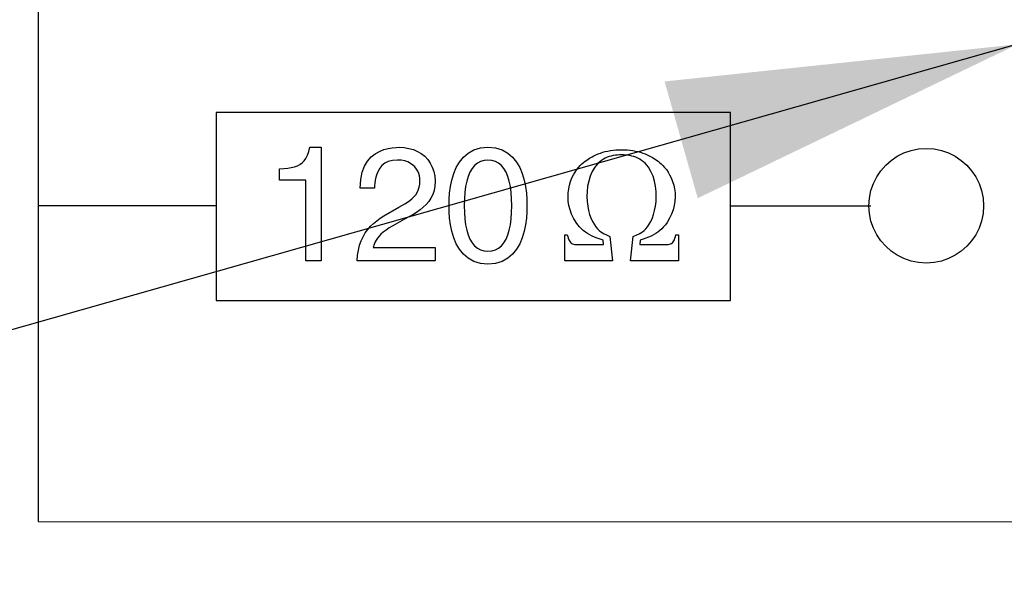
# Model space of a CAD drawing. Header units: inches. Extents: x 0 to 34, y 0 to 22.
# Tile 14 of 39: x 12.509 to 13.016, y 16.964 to 17.255. Entities that reach past the tile are written whole.
import ezdxf

# ---------------------------------------------------------------- set-up
doc = ezdxf.new("R2010")
doc.units = ezdxf.units.IN
doc.header["$LTSCALE"] = 1.87
doc.header["$MEASUREMENT"] = 0
doc.layers.get('0').update_dxf_attribs({"linetype": 'CONTINUOUS'})
for name, color, linetype in [('DATUMCURVES', 7, 'CONTINUOUS'), ('DETAIL', 7, 'CONTINUOUS'), ('DIMENSIONS', 7, 'CONTINUOUS')]:
    doc.layers.add(name, color=color, linetype=linetype)
doc.styles.get("Standard").update_dxf_attribs({"font": 'txt', "width": 0.8})
doc.dimstyles.new('DIMSTYLE_1', dxfattribs={"dimtxt": 0.125, "dimasz": 0.18, "dimexe": 0.18, "dimexo": 0.0625, "dimgap": 0.09, "dimtad": 0, "dimtih": 1, "dimtoh": 1, "dimzin": 4, "dimdsep": 46, "dimtxsty": 'STANDARD', "dimblk": '_FILLED', "dimblk1": '_FILLED', "dimblk2": '_FILLED', "dimcen": 0.09, "dimadec": 0, "dimazin": 0, "dimtfac": 1, "dimtofl": 0, "dimtmove": 0, "dimatfit": 3, "dimldrblk": '_FILLED', "dimfxl": 1, "dimtolj": 1, "dimtzin": 4, "dimarcsym": 0})
doc.dimstyles.get("Standard").update_dxf_attribs({"dimtxt": 0.125, "dimasz": 0.18, "dimexe": 0.18, "dimexo": 0.0625, "dimgap": 0.09, "dimtad": 0, "dimtih": 1, "dimtoh": 1, "dimdec": 3, "dimzin": 4, "dimdsep": 46, "dimtxsty": 'STANDARD', "dimblk": '_FILLED', "dimblk1": '_FILLED', "dimblk2": '_FILLED', "dimcen": 0.09, "dimadec": 0, "dimazin": 0, "dimtol": 1, "dimtp": 0.01, "dimtm": 0.01, "dimtfac": 1, "dimtdec": 3, "dimtofl": 0, "dimtmove": 0, "dimatfit": 3, "dimldrblk": '_FILLED', "dimfxl": 1, "dimtolj": 1, "dimtzin": 4, "dimarcsym": 0})

# ---------------------------------------------------------------- blocks, each defined once
blk = doc.blocks.new('*D17')
at = {"layer": 'DIMENSIONS', "color": 2, "linetype": 'CONTINUOUS'}
blk.add_line((13.7377, 16.35115), (11.17706, 16.35115), dxfattribs=at)
at = {"layer": 'DIMENSIONS', "color": 2, "linetype": 'CONTINUOUS', "insert": (10.91456, 16.41365), "char_height": 0.125, "width": 0.6, "attachment_point": 3, "line_spacing_factor": 0.9}
blk.add_mtext('3.01\\P[76.5]', dxfattribs=at)
blk = doc.blocks.new('_FILLED')
at = {"color": 0, "linetype": 'BYBLOCK'}
blk.add_solid([(0, 0), (-1, 0.1736), (-1, -0.1736)], dxfattribs=at)

msp = doc.modelspace()

# ---------------------------------------------------------------- linework, layer by layer
at = {"layer": 'DATUMCURVES', "color": 40, "linetype": 'CONTINUOUS'}
for p, q in [((12.51805, 17.31472), (12.51805, 16.99616)), ((12.60974, 17.20686), (12.60974, 17.11009)), ((12.87455, 17.20686), (12.60974, 17.20686)), ((12.87455, 17.11009), (12.87455, 17.20686)), ((12.65673, 17.18479), (12.65742, 17.18668)), ((12.65742, 17.18668), (12.65804, 17.1889)), ((12.65804, 17.1889), (12.66379, 17.1889)), ((12.66379, 17.1889), (12.66379, 17.13036)), ((12.68957, 17.18392), (12.69163, 17.18556)), ((12.69163, 17.18556), (12.69381, 17.1868)), ((12.69381, 17.1868), (12.69606, 17.1877)), ((12.69606, 17.1877), (12.69829, 17.1883)), ((12.69829, 17.1883), (12.70043, 17.18867)), ((12.70043, 17.18867), (12.7024, 17.18885)), ((12.7024, 17.18885), (12.70412, 17.1889)), ((12.70412, 17.1889), (12.70662, 17.18876)), ((12.70662, 17.18876), (12.70901, 17.18836)), ((12.70901, 17.18836), (12.71127, 17.1877)), ((12.71127, 17.1877), (12.71339, 17.18679)), ((12.71339, 17.18679), (12.71534, 17.18563)), ((12.71534, 17.18563), (12.7171, 17.18425)), ((12.73703, 17.18381), (12.73947, 17.18591)), ((12.73947, 17.18591), (12.74238, 17.18752)), ((12.74238, 17.18752), (12.74578, 17.18854)), ((12.74578, 17.18854), (12.7497, 17.1889)), ((12.7497, 17.1889), (12.75363, 17.18854)), ((12.75363, 17.18854), (12.75703, 17.18752)), ((12.75703, 17.18752), (12.75994, 17.18591)), ((12.75994, 17.18591), (12.76239, 17.18381)), ((12.80529, 17.18504), (12.80641, 17.18551)), ((12.80641, 17.18551), (12.80758, 17.18594)), ((12.80758, 17.18594), (12.80881, 17.18632)), ((12.80881, 17.18632), (12.81008, 17.18666)), ((12.81008, 17.18666), (12.8114, 17.18696)), ((12.8114, 17.18696), (12.81276, 17.1872)), ((12.81276, 17.1872), (12.81415, 17.18739)), ((12.81415, 17.18739), (12.81557, 17.18753)), ((12.81557, 17.18753), (12.81702, 17.18762)), ((12.81702, 17.18762), (12.81848, 17.18765)), ((12.81848, 17.18765), (12.81995, 17.18762)), ((12.81995, 17.18762), (12.8214, 17.18753)), ((12.8214, 17.18753), (12.82282, 17.18739)), ((12.82282, 17.18739), (12.82421, 17.1872)), ((12.82421, 17.1872), (12.82557, 17.18696)), ((12.82557, 17.18696), (12.82689, 17.18666)), ((12.82689, 17.18666), (12.82816, 17.18632)), ((12.82816, 17.18632), (12.82939, 17.18594)), ((12.82939, 17.18594), (12.83056, 17.18551)), ((12.83056, 17.18551), (12.83168, 17.18504)), ((12.96043, 17.18429), (12.96384, 17.18601)), ((12.96384, 17.18601), (12.96749, 17.18727)), ((12.96749, 17.18727), (12.97133, 17.18806)), ((12.97133, 17.18806), (12.97534, 17.18833)), ((12.97534, 17.18833), (12.97934, 17.18806)), ((12.97934, 17.18806), (12.98319, 17.18727)), ((12.98319, 17.18727), (12.98683, 17.18601)), ((12.98683, 17.18601), (12.99024, 17.18429)), ((12.65285, 17.17998), (12.65401, 17.18083)), ((12.65401, 17.18083), (12.65503, 17.1819)), ((12.65503, 17.1819), (12.65593, 17.18321)), ((12.65593, 17.18321), (12.65673, 17.18479)), ((12.68615, 17.17924), (12.68772, 17.18183)), ((12.68772, 17.18183), (12.68957, 17.18392)), ((12.69655, 17.18064), (12.69511, 17.17949)), ((12.69833, 17.18154), (12.69655, 17.18064)), ((12.70048, 17.18211), (12.69833, 17.18154)), ((12.70304, 17.18232), (12.70048, 17.18211)), ((12.70507, 17.1822), (12.70304, 17.18232)), ((12.70687, 17.18186), (12.70507, 17.1822)), ((12.70847, 17.18133), (12.70687, 17.18186)), ((12.70985, 17.18062), (12.70847, 17.18133)), ((12.71104, 17.17976), (12.70985, 17.18062)), ((12.7171, 17.18425), (12.71864, 17.18263)), ((12.71864, 17.18263), (12.71995, 17.18079)), ((12.71995, 17.18079), (12.72101, 17.17875)), ((12.73336, 17.17843), (12.735, 17.18128)), ((12.735, 17.18128), (12.73703, 17.18381)), ((12.74424, 17.18071), (12.74279, 17.17949)), ((12.74588, 17.1816), (12.74424, 17.18071)), ((12.7477, 17.18214), (12.74588, 17.1816)), ((12.7497, 17.18232), (12.7477, 17.18214)), ((12.75171, 17.18214), (12.7497, 17.18232)), ((12.75353, 17.1816), (12.75171, 17.18214)), ((12.75517, 17.18071), (12.75353, 17.1816)), ((12.75662, 17.17949), (12.75517, 17.18071)), ((12.76239, 17.18381), (12.76441, 17.18128)), ((12.76441, 17.18128), (12.76605, 17.17843)), ((12.79719, 17.17954), (12.79805, 17.1804)), ((12.79805, 17.1804), (12.7989, 17.18114)), ((12.7989, 17.18114), (12.79973, 17.18179)), ((12.79973, 17.18179), (12.80052, 17.18235)), ((12.80052, 17.18235), (12.80128, 17.18284)), ((12.80128, 17.18284), (12.80199, 17.18326)), ((12.80199, 17.18326), (12.80325, 17.18399)), ((12.80325, 17.18399), (12.80424, 17.18453)), ((12.80424, 17.18453), (12.80529, 17.18504)), ((12.8064, 17.18065), (12.80472, 17.17866)), ((12.80728, 17.18145), (12.8064, 17.18065)), ((12.80819, 17.18216), (12.80728, 17.18145)), ((12.80914, 17.18277), (12.80819, 17.18216)), ((12.81011, 17.18329), (12.80914, 17.18277)), ((12.81111, 17.18374), (12.81011, 17.18329)), ((12.81213, 17.1841), (12.81111, 17.18374)), ((12.81317, 17.1844), (12.81213, 17.1841)), ((12.81422, 17.18462), (12.81317, 17.1844)), ((12.81529, 17.18479), (12.81422, 17.18462)), ((12.81635, 17.18491), (12.81529, 17.18479)), ((12.81742, 17.18497), (12.81635, 17.18491)), ((12.81848, 17.18499), (12.81742, 17.18497)), ((12.81955, 17.18497), (12.81848, 17.18499)), ((12.82062, 17.18491), (12.81955, 17.18497)), ((12.82168, 17.18479), (12.82062, 17.18491)), ((12.82275, 17.18462), (12.82168, 17.18479)), ((12.8238, 17.1844), (12.82275, 17.18462)), ((12.82484, 17.1841), (12.8238, 17.1844)), ((12.82586, 17.18374), (12.82484, 17.1841)), ((12.82686, 17.18329), (12.82586, 17.18374)), ((12.82783, 17.18277), (12.82686, 17.18329)), ((12.82878, 17.18216), (12.82783, 17.18277)), ((12.82969, 17.18145), (12.82878, 17.18216)), ((12.83056, 17.18065), (12.82969, 17.18145)), ((12.83225, 17.17866), (12.83056, 17.18065)), ((12.83168, 17.18504), (12.83274, 17.18453)), ((12.83274, 17.18453), (12.83373, 17.18399)), ((12.83373, 17.18399), (12.83432, 17.18364)), ((12.83432, 17.18364), (12.83498, 17.18326)), ((12.83498, 17.18326), (12.83569, 17.18284)), ((12.83569, 17.18284), (12.83645, 17.18235)), ((12.83645, 17.18235), (12.83724, 17.18179)), ((12.83724, 17.18179), (12.83807, 17.18114)), ((12.83807, 17.18114), (12.83891, 17.1804)), ((12.83891, 17.1804), (12.83978, 17.17954)), ((12.95446, 17.17967), (12.95729, 17.18217)), ((12.95729, 17.18217), (12.96043, 17.18429)), ((12.99024, 17.18429), (12.99338, 17.18217)), ((12.99338, 17.18217), (12.99622, 17.17967)), ((12.6423, 17.17775), (12.64455, 17.17792)), ((12.6423, 17.17192), (12.6423, 17.17775)), ((12.64455, 17.17792), (12.6466, 17.17814)), ((12.6466, 17.17814), (12.64843, 17.17842)), ((12.64843, 17.17842), (12.65008, 17.1788)), ((12.65008, 17.1788), (12.65155, 17.17931)), ((12.65155, 17.17931), (12.65285, 17.17998)), ((12.68416, 17.17233), (12.68494, 17.17609)), ((12.68494, 17.17609), (12.68615, 17.17924)), ((12.69307, 17.17665), (12.6924, 17.17507)), ((12.69396, 17.17814), (12.69307, 17.17665)), ((12.69511, 17.17949), (12.69396, 17.17814)), ((12.71204, 17.17879), (12.71104, 17.17976)), ((12.71287, 17.17771), (12.71204, 17.17879)), ((12.71352, 17.17657), (12.71287, 17.17771)), ((12.71401, 17.17537), (12.71352, 17.17657)), ((12.71435, 17.17416), (12.71401, 17.17537)), ((12.72101, 17.17875), (12.7218, 17.1765)), ((12.7218, 17.1765), (12.72228, 17.17405)), ((12.7311, 17.17203), (12.73208, 17.17532)), ((12.73208, 17.17532), (12.73336, 17.17843)), ((12.74043, 17.17607), (12.73951, 17.1739)), ((12.74152, 17.17794), (12.74043, 17.17607)), ((12.74279, 17.17949), (12.74152, 17.17794)), ((12.75789, 17.17794), (12.75662, 17.17949)), ((12.75898, 17.17607), (12.75789, 17.17794)), ((12.7599, 17.1739), (12.75898, 17.17607)), ((12.76605, 17.17843), (12.76734, 17.17532)), ((12.76734, 17.17532), (12.76831, 17.17203)), ((12.79375, 17.17474), (12.79459, 17.17617)), ((12.79459, 17.17617), (12.79545, 17.17744)), ((12.79545, 17.17744), (12.79632, 17.17856)), ((12.79632, 17.17856), (12.79719, 17.17954)), ((12.80336, 17.17643), (12.80231, 17.17402)), ((12.80472, 17.17866), (12.80336, 17.17643)), ((12.8336, 17.17643), (12.83225, 17.17866)), ((12.83466, 17.17402), (12.8336, 17.17643)), ((12.83978, 17.17954), (12.84065, 17.17856)), ((12.84065, 17.17856), (12.84152, 17.17744)), ((12.84152, 17.17744), (12.84238, 17.17617)), ((12.84238, 17.17617), (12.84322, 17.17474)), ((12.94984, 17.17369), (12.95196, 17.17683)), ((12.95196, 17.17683), (12.95446, 17.17967)), ((12.99622, 17.17967), (12.99871, 17.17683)), ((12.99871, 17.17683), (13.00083, 17.17369)), ((12.65596, 17.17192), (12.6423, 17.17192)), ((12.65596, 17.13036), (12.65596, 17.17192)), ((12.68388, 17.16791), (12.68416, 17.17233)), ((12.69141, 17.1704), (12.69129, 17.16906)), ((12.69161, 17.17189), (12.69141, 17.1704)), ((12.69193, 17.17346), (12.69161, 17.17189)), ((12.6924, 17.17507), (12.69193, 17.17346)), ((12.71455, 17.17294), (12.71435, 17.17416)), ((12.71452, 17.16994), (12.71461, 17.17175)), ((12.71461, 17.17175), (12.71455, 17.17294)), ((12.72228, 17.17405), (12.72245, 17.17141)), ((12.72245, 17.17141), (12.72231, 17.16891)), ((12.73041, 17.16866), (12.7311, 17.17203)), ((12.73877, 17.17144), (12.73819, 17.16869)), ((12.73951, 17.1739), (12.73877, 17.17144)), ((12.76065, 17.17144), (12.7599, 17.1739)), ((12.76122, 17.16869), (12.76065, 17.17144)), ((12.76831, 17.17203), (12.76901, 17.16866)), ((12.79166, 17.16947), (12.79223, 17.17135)), ((12.79223, 17.17135), (12.79293, 17.17311)), ((12.79293, 17.17311), (12.79375, 17.17474)), ((12.80153, 17.17147), (12.80101, 17.16884)), ((12.80231, 17.17402), (12.80153, 17.17147)), ((12.83544, 17.17147), (12.83466, 17.17402)), ((12.83596, 17.16884), (12.83544, 17.17147)), ((12.84322, 17.17474), (12.84404, 17.17311)), ((12.84404, 17.17311), (12.84474, 17.17135)), ((12.84474, 17.17135), (12.84531, 17.16947)), ((12.94686, 17.16664), (12.94813, 17.17028)), ((12.94813, 17.17028), (12.94984, 17.17369)), ((13.00083, 17.17369), (13.00254, 17.17028)), ((13.00254, 17.17028), (13.00381, 17.16664)), ((12.69121, 17.16791), (12.68388, 17.16791)), ((12.69129, 17.16906), (12.69121, 17.16791)), ((12.71247, 17.16443), (12.71322, 17.16559)), ((12.71322, 17.16559), (12.71381, 17.16688)), ((12.71381, 17.16688), (12.71425, 17.16832)), ((12.71425, 17.16832), (12.71452, 17.16994)), ((12.7219, 17.16664), (12.72123, 17.16458)), ((12.72231, 17.16891), (12.7219, 17.16664)), ((12.72971, 17.16198), (12.72996, 17.16529)), ((12.72996, 17.16529), (12.73041, 17.16866)), ((12.73779, 17.16567), (12.73754, 17.16238)), ((12.73819, 17.16869), (12.73779, 17.16567)), ((12.76163, 17.16567), (12.76122, 17.16869)), ((12.76187, 17.16238), (12.76163, 17.16567)), ((12.76901, 17.16866), (12.76946, 17.16529)), ((12.76946, 17.16529), (12.7697, 17.16198)), ((12.79092, 17.16334), (12.79099, 17.16545)), ((12.79099, 17.16545), (12.79125, 17.1675)), ((12.79125, 17.1675), (12.79166, 17.16947)), ((12.80072, 17.16618), (12.80065, 17.16354)), ((12.80101, 17.16884), (12.80072, 17.16618)), ((12.83625, 17.16618), (12.83596, 17.16884)), ((12.83632, 17.16354), (12.83625, 17.16618)), ((12.84531, 17.16947), (12.84573, 17.1675)), ((12.84573, 17.1675), (12.84598, 17.16545)), ((12.84598, 17.16545), (12.84605, 17.16334)), ((12.94608, 17.16279), (12.94686, 17.16664)), ((13.00381, 17.16664), (13.0046, 17.16279)), ((12.70684, 17.1598), (12.70819, 17.16065)), ((12.70819, 17.16065), (12.70943, 17.16151)), ((12.70943, 17.16151), (12.71057, 17.16242)), ((12.71057, 17.16242), (12.71159, 17.16338)), ((12.71159, 17.16338), (12.71247, 17.16443)), ((12.71921, 17.161), (12.7179, 17.15944)), ((12.72033, 17.16271), (12.71921, 17.161)), ((12.72123, 17.16458), (12.72033, 17.16271)), ((12.72964, 17.15884), (12.72971, 17.16198)), ((12.73754, 17.16238), (12.73746, 17.15884)), ((12.76195, 17.15884), (12.76187, 17.16238)), ((12.7697, 17.16198), (12.76978, 17.15884)), ((12.79104, 17.16117), (12.79092, 17.16334)), ((12.79137, 17.15897), (12.79104, 17.16117)), ((12.80065, 17.16354), (12.80076, 17.16097)), ((12.80076, 17.16097), (12.80105, 17.15854)), ((12.83593, 17.15854), (12.83621, 17.16097)), ((12.83621, 17.16097), (12.83632, 17.16354)), ((12.84593, 17.16117), (12.8456, 17.15897)), ((12.84605, 17.16334), (12.84593, 17.16117)), ((12.94581, 17.15879), (12.94608, 17.16279)), ((13.0046, 17.16279), (13.00486, 17.15879)), ((12.60974, 17.15884), (12.51805, 17.15884)), ((12.69613, 17.15358), (12.70387, 17.15808)), ((12.70387, 17.15808), (12.7054, 17.15896)), ((12.7054, 17.15896), (12.70684, 17.1598)), ((12.71292, 17.15539), (12.71098, 17.15418)), ((12.71473, 17.15666), (12.71292, 17.15539)), ((12.7164, 17.158), (12.71473, 17.15666)), ((12.7179, 17.15944), (12.7164, 17.158)), ((12.72971, 17.15569), (12.72964, 17.15884)), ((12.72996, 17.15239), (12.72971, 17.15569)), ((12.73746, 17.15884), (12.73754, 17.1553)), ((12.73754, 17.1553), (12.73779, 17.15201)), ((12.76163, 17.15201), (12.76187, 17.1553)), ((12.76187, 17.1553), (12.76195, 17.15884)), ((12.7697, 17.15569), (12.76946, 17.15239)), ((12.76978, 17.15884), (12.7697, 17.15569)), ((12.79192, 17.15676), (12.79137, 17.15897)), ((12.79272, 17.15454), (12.79192, 17.15676)), ((12.80105, 17.15854), (12.80147, 17.15628)), ((12.80147, 17.15628), (12.80202, 17.15425)), ((12.83496, 17.15425), (12.8355, 17.15628)), ((12.8355, 17.15628), (12.83593, 17.15854)), ((12.84505, 17.15676), (12.84425, 17.15454)), ((12.8456, 17.15897), (12.84505, 17.15676)), ((12.87455, 17.15884), (12.94684, 17.15884)), ((12.94608, 17.15478), (12.94581, 17.15879)), ((13.00486, 17.15879), (13.0046, 17.15478)), ((12.69073, 17.14973), (12.69242, 17.15111)), ((12.69242, 17.15111), (12.69422, 17.15239)), ((12.69422, 17.15239), (12.69613, 17.15358)), ((12.70679, 17.15184), (12.70071, 17.14851)), ((12.70893, 17.15301), (12.70679, 17.15184)), ((12.71098, 17.15418), (12.70893, 17.15301)), ((12.73041, 17.14901), (12.72996, 17.15239)), ((12.73779, 17.15201), (12.73819, 17.14898)), ((12.76122, 17.14898), (12.76163, 17.15201)), ((12.76946, 17.15239), (12.76901, 17.14901)), ((12.79376, 17.15234), (12.79272, 17.15454)), ((12.79508, 17.15017), (12.79376, 17.15234)), ((12.79595, 17.14898), (12.79508, 17.15017)), ((12.80202, 17.15425), (12.80266, 17.15251)), ((12.80266, 17.15251), (12.80349, 17.15077)), ((12.80349, 17.15077), (12.80433, 17.14928)), ((12.83264, 17.14928), (12.83349, 17.15077)), ((12.83349, 17.15077), (12.83431, 17.15251)), ((12.83431, 17.15251), (12.83496, 17.15425)), ((12.84189, 17.15017), (12.84102, 17.14898)), ((12.84321, 17.15234), (12.84189, 17.15017)), ((12.84425, 17.15454), (12.84321, 17.15234)), ((12.94686, 17.15094), (12.94608, 17.15478)), ((12.94813, 17.1473), (12.94686, 17.15094)), ((13.00381, 17.15094), (13.00254, 17.1473)), ((13.0046, 17.15478), (13.00381, 17.15094)), ((12.68535, 17.14287), (12.68648, 17.14481)), ((12.68648, 17.14481), (12.68775, 17.14659)), ((12.68775, 17.14659), (12.68918, 17.14823)), ((12.68918, 17.14823), (12.69073, 17.14973)), ((12.69581, 17.1452), (12.69461, 17.14413)), ((12.69721, 17.14629), (12.69581, 17.1452)), ((12.69883, 17.1474), (12.69721, 17.14629)), ((12.70071, 17.14851), (12.69883, 17.1474)), ((12.7311, 17.14564), (12.73041, 17.14901)), ((12.73208, 17.14236), (12.7311, 17.14564)), ((12.73819, 17.14898), (12.73877, 17.14623)), ((12.73877, 17.14623), (12.73951, 17.14377)), ((12.7599, 17.14377), (12.76065, 17.14623)), ((12.76065, 17.14623), (12.76122, 17.14898)), ((12.76831, 17.14564), (12.76734, 17.14236)), ((12.76901, 17.14901), (12.76831, 17.14564)), ((12.79685, 17.1479), (12.79595, 17.14898)), ((12.79779, 17.14691), (12.79685, 17.1479)), ((12.79878, 17.14602), (12.79779, 17.14691)), ((12.79982, 17.14521), (12.79878, 17.14602)), ((12.80091, 17.14448), (12.79982, 17.14521)), ((12.80433, 17.14928), (12.80519, 17.14802)), ((12.80519, 17.14802), (12.80606, 17.14697)), ((12.80606, 17.14697), (12.80693, 17.1461)), ((12.80693, 17.1461), (12.80779, 17.14538)), ((12.80779, 17.14538), (12.80865, 17.1448)), ((12.80865, 17.1448), (12.80948, 17.14433)), ((12.82749, 17.14433), (12.82832, 17.1448)), ((12.82832, 17.1448), (12.82918, 17.14538)), ((12.82918, 17.14538), (12.83004, 17.1461)), ((12.83004, 17.1461), (12.83091, 17.14697)), ((12.83091, 17.14697), (12.83178, 17.14802)), ((12.83178, 17.14802), (12.83264, 17.14928)), ((12.83715, 17.14521), (12.83606, 17.14448)), ((12.83819, 17.14602), (12.83715, 17.14521)), ((12.83918, 17.14691), (12.83819, 17.14602)), ((12.84012, 17.1479), (12.83918, 17.14691)), ((12.84102, 17.14898), (12.84012, 17.1479)), ((12.94984, 17.14389), (12.94813, 17.1473)), ((13.00254, 17.1473), (13.00083, 17.14389)), ((12.68361, 17.13847), (12.68439, 17.14076)), ((12.68439, 17.14076), (12.68535, 17.14287)), ((12.69161, 17.14019), (12.69122, 17.13935)), ((12.69213, 17.14111), (12.69161, 17.14019)), ((12.69279, 17.14207), (12.69213, 17.14111)), ((12.69362, 17.14308), (12.69279, 17.14207)), ((12.69461, 17.14413), (12.69362, 17.14308)), ((12.73336, 17.13924), (12.73208, 17.14236)), ((12.73951, 17.14377), (12.74043, 17.1416)), ((12.74043, 17.1416), (12.74152, 17.13973)), ((12.74152, 17.13973), (12.74279, 17.13818)), ((12.75662, 17.13818), (12.75789, 17.13973)), ((12.75789, 17.13973), (12.75898, 17.1416)), ((12.75898, 17.1416), (12.7599, 17.14377)), ((12.76734, 17.14236), (12.76605, 17.13924)), ((12.78925, 17.13036), (12.78925, 17.14384)), ((12.78925, 17.14384), (12.7905, 17.14384)), ((12.7905, 17.14384), (12.79075, 17.14289)), ((12.79075, 17.14289), (12.79101, 17.14205)), ((12.79101, 17.14205), (12.79129, 17.14133)), ((12.79129, 17.14133), (12.79159, 17.14072)), ((12.79159, 17.14072), (12.79193, 17.1402)), ((12.79193, 17.1402), (12.79231, 17.13978)), ((12.79231, 17.13978), (12.79274, 17.13944)), ((12.80207, 17.14381), (12.80091, 17.14448)), ((12.80329, 17.14319), (12.80207, 17.14381)), ((12.80459, 17.14262), (12.80329, 17.14319)), ((12.80597, 17.14209), (12.80459, 17.14262)), ((12.80743, 17.14159), (12.80597, 17.14209)), ((12.80899, 17.1411), (12.80743, 17.14159)), ((12.80916, 17.13877), (12.80899, 17.1411)), ((12.80948, 17.14433), (12.81029, 17.14393)), ((12.81029, 17.14393), (12.81106, 17.1436)), ((12.81106, 17.1436), (12.8118, 17.1433)), ((12.8118, 17.1433), (12.81249, 17.14301)), ((12.81249, 17.14301), (12.81382, 17.13036)), ((12.82315, 17.13036), (12.82448, 17.14301)), ((12.82448, 17.14301), (12.82517, 17.1433)), ((12.82517, 17.1433), (12.82591, 17.1436)), ((12.82591, 17.1436), (12.82668, 17.14393)), ((12.82668, 17.14393), (12.82749, 17.14433)), ((12.82798, 17.1411), (12.82781, 17.13877)), ((12.82953, 17.14159), (12.82798, 17.1411)), ((12.831, 17.14209), (12.82953, 17.14159)), ((12.83238, 17.14262), (12.831, 17.14209)), ((12.83368, 17.14319), (12.83238, 17.14262)), ((12.8349, 17.14381), (12.83368, 17.14319)), ((12.83606, 17.14448), (12.8349, 17.14381)), ((12.84422, 17.13944), (12.84466, 17.13978)), ((12.84466, 17.13978), (12.84504, 17.1402)), ((12.84504, 17.1402), (12.84538, 17.14072)), ((12.84538, 17.14072), (12.84568, 17.14133)), ((12.84568, 17.14133), (12.84596, 17.14205)), ((12.84596, 17.14205), (12.84622, 17.14289)), ((12.84622, 17.14289), (12.84647, 17.14384)), ((12.84647, 17.14384), (12.84772, 17.14384)), ((12.84772, 17.14384), (12.84772, 17.13036)), ((12.95196, 17.14075), (12.94984, 17.14389)), ((12.95446, 17.13792), (12.95196, 17.14075)), ((12.99871, 17.14075), (12.99622, 17.13792)), ((13.00083, 17.14389), (12.99871, 17.14075)), ((12.68259, 17.13328), (12.683, 17.13598)), ((12.683, 17.13598), (12.68361, 17.13847)), ((12.69074, 17.13787), (12.69063, 17.13726)), ((12.69063, 17.13726), (12.72245, 17.13726)), ((12.69093, 17.13857), (12.69074, 17.13787)), ((12.69122, 17.13935), (12.69093, 17.13857)), ((12.72245, 17.13726), (12.72245, 17.13036)), ((12.735, 17.13639), (12.73336, 17.13924)), ((12.73703, 17.13386), (12.735, 17.13639)), ((12.74279, 17.13818), (12.74424, 17.13696)), ((12.74424, 17.13696), (12.74588, 17.13607)), ((12.74588, 17.13607), (12.7477, 17.13553)), ((12.7477, 17.13553), (12.7497, 17.13535)), ((12.7497, 17.13535), (12.75171, 17.13553)), ((12.75171, 17.13553), (12.75353, 17.13607)), ((12.75353, 17.13607), (12.75517, 17.13696)), ((12.75517, 17.13696), (12.75662, 17.13818)), ((12.76441, 17.13639), (12.76239, 17.13386)), ((12.76605, 17.13924), (12.76441, 17.13639)), ((12.79274, 17.13944), (12.79324, 17.13918)), ((12.79324, 17.13918), (12.7938, 17.13899)), ((12.7938, 17.13899), (12.79444, 17.13886)), ((12.79444, 17.13886), (12.79517, 17.13879)), ((12.79517, 17.13879), (12.796, 17.13877)), ((12.796, 17.13877), (12.80916, 17.13877)), ((12.82781, 17.13877), (12.84097, 17.13877)), ((12.84097, 17.13877), (12.8418, 17.13879)), ((12.8418, 17.13879), (12.84252, 17.13886)), ((12.84252, 17.13886), (12.84317, 17.13899)), ((12.84317, 17.13899), (12.84373, 17.13918)), ((12.84373, 17.13918), (12.84422, 17.13944)), ((12.95729, 17.13542), (12.95446, 17.13792)), ((12.96043, 17.1333), (12.95729, 17.13542)), ((12.99338, 17.13542), (12.99024, 17.1333)), ((12.99622, 17.13792), (12.99338, 17.13542)), ((12.66379, 17.13036), (12.65596, 17.13036)), ((12.68238, 17.13036), (12.68259, 17.13328)), ((12.72245, 17.13036), (12.68238, 17.13036)), ((12.73947, 17.13176), (12.73703, 17.13386)), ((12.74238, 17.13015), (12.73947, 17.13176)), ((12.74578, 17.12913), (12.74238, 17.13015)), ((12.75703, 17.13015), (12.75363, 17.12913)), ((12.75994, 17.13176), (12.75703, 17.13015)), ((12.76239, 17.13386), (12.75994, 17.13176)), ((12.81382, 17.13036), (12.78925, 17.13036)), ((12.84772, 17.13036), (12.82315, 17.13036)), ((12.96384, 17.13159), (12.96043, 17.1333)), ((12.96749, 17.13033), (12.96384, 17.13159)), ((12.97133, 17.12954), (12.96749, 17.13033)), ((12.97534, 17.12927), (12.97133, 17.12954)), ((12.97934, 17.12954), (12.97534, 17.12927)), ((12.98319, 17.13033), (12.97934, 17.12954)), ((12.98683, 17.13159), (12.98319, 17.13033)), ((12.99024, 17.1333), (12.98683, 17.13159)), ((12.7497, 17.12877), (12.74578, 17.12913)), ((12.75363, 17.12913), (12.7497, 17.12877)), ((12.60974, 17.11009), (12.87455, 17.11009)), ((12.51805, 16.99616), (13.23986, 16.99605))]:
    msp.add_line(p, q, dxfattribs=at)

# ---------------------------------------------------------------- dimensions: what is measured, and where the dimension line sits
at = {"layer": 'DIMENSIONS', "color": 2, "linetype": 'CONTINUOUS'}
dim = msp.add_ordinate_dim(feature_location=(13.7377, 16.35115), offset=(-2.56063, 0), dtype=0, origin=(13.8002, 19.36426), dimstyle='DIMSTYLE_1', dxfattribs=at)
dim.commit()
dim.dimension.update_dxf_attribs({"geometry": '*D17', "text_midpoint": (10.56456, 16.2574)})

# ---------------------------------------------------------------- leaders
at = {"layer": 'DETAIL', "color": 2, "linetype": 'CONTINUOUS'}
msp.add_leader([(13.0223, 17.24191), (11.11456, 16.70021), (10.93456, 16.70021)], dimstyle='STANDARD', override={"dimtad": 0}, dxfattribs=at)

doc.saveas('drawing.dxf')
